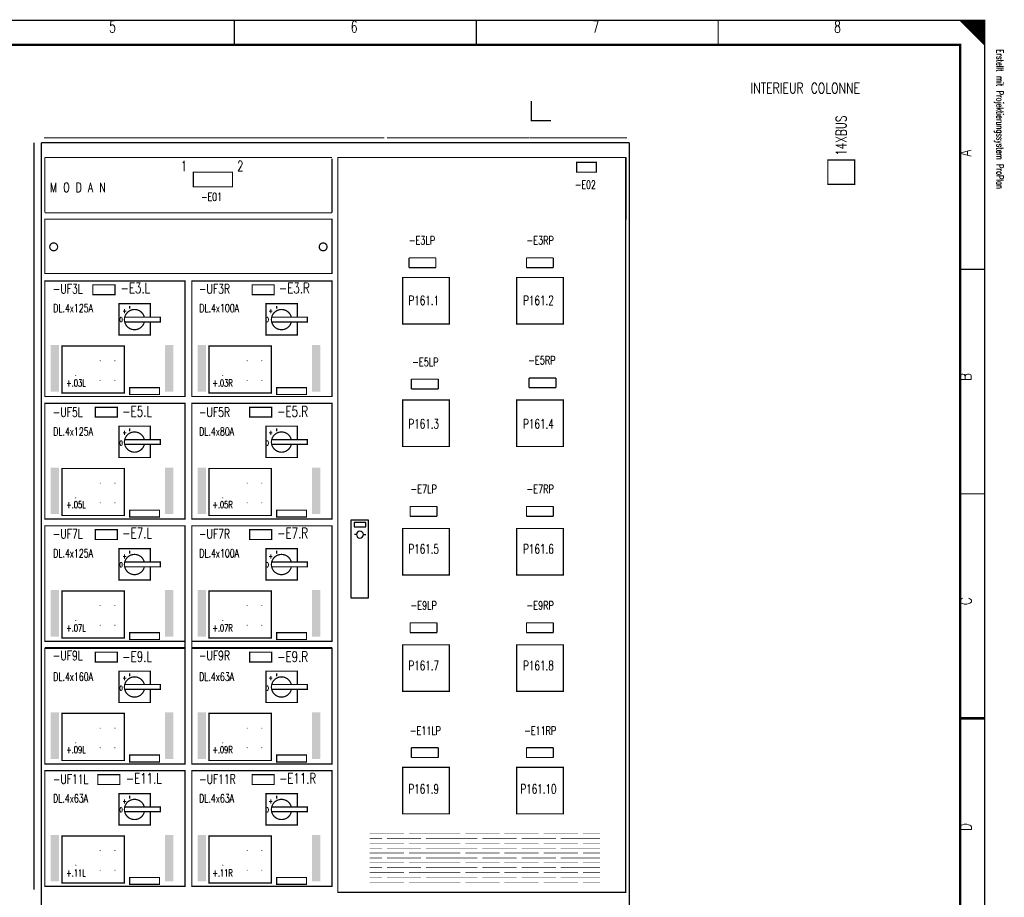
# Model space of a CAD drawing. Extents: x 0 to 409, y 0 to 285.
# Tile 3 of 3: x 208 to 409, y 106 to 285. Entities that reach past the tile are written whole.
import ezdxf
from ezdxf.enums import TextEntityAlignment as Align

# ---------------------------------------------------------------- set-up
doc = ezdxf.new("R2010")
doc.units = 0
doc.header["$MEASUREMENT"] = 0
doc.layers.get('0').update_dxf_attribs({"color": 9, "linetype": 'CONTINUOUS'})
doc.layers.add('1', color=7, linetype='CONTINUOUS')
doc.styles.get("Standard").update_dxf_attribs({"font": 'TXT', "bigfont": 'TXT'})

msp = doc.modelspace()

# ---------------------------------------------------------------- linework, layer by layer
at = {"color": 0, "const_width": 0.25, "flags": 128}
for points in [[(0, 142.5), (0, 285), (405, 285), (405, 0), (0, 0), (0, 142.5)], [(400, 285), (405, 280), (404.75, 280.25), (404.75, 285), (404.5, 285), (404.5, 280.5), (404.25, 280.75), (404.25, 285), (404, 285), (404, 281), (403.75, 281.25), (403.75, 285), (403.5, 285), (403.5, 281.5), (403.25, 281.75)], [(401.5, 283.5), (401.5, 285), (401.25, 285), (401.25, 283.75), (401, 284), (401, 285), (400.75, 285), (400.75, 284.25), (400.5, 284.5), (400.5, 285), (400.25, 285), (400.25, 284.75)], [(403.25, 281.75), (403.25, 285), (403, 285), (403, 282), (402.75, 282.25), (402.75, 285), (402.5, 285), (402.5, 282.5), (402.25, 282.75), (402.25, 285), (402, 285), (402, 283), (401.75, 283.25), (401.75, 285), (401.5, 285)]]:
    msp.add_lwpolyline(points, dxfattribs=at)
at = {"color": 0, "flags": 128}
for points, const_width in [([(0, 285), (405, 285), (405, 0), (0, 0)], 0.25), ([(5, 280), (400, 280), (400, 5), (5, 5)], 0.5), ([(5, 280), (400, 280), (400, 5), (5, 5)], 0.25), ([(373, 256.5), (378.5, 256.5), (378.5, 251.5), (373, 251.5)], 0.25), ([(223, 231), (227.5, 231), (227.5, 229), (223, 229)], 0.25), ([(255.5, 231), (260, 231), (260, 229), (255.5, 229)], 0.25), ([(286.25, 232.5), (295.75, 232.5), (295.75, 223), (286.25, 223)], 0.25), ([(309.5, 232.5), (319, 232.5), (319, 223), (309.5, 223)], 0.25), ([(286.25, 207.5), (295.75, 207.5), (295.75, 198), (286.25, 198)], 0.25), ([(309.5, 207.5), (319, 207.5), (319, 198), (309.5, 198)], 0.25), ([(223.5, 206), (228, 206), (228, 204), (223.5, 204)], 0.25), ([(255, 206), (259.5, 206), (259.5, 204), (255, 204)], 0.25), ([(223.5, 181), (228, 181), (228, 179), (223.5, 179)], 0.25), ([(255, 181), (259.5, 181), (259.5, 179), (255, 179)], 0.25), ([(286.25, 181.25), (295.75, 181.25), (295.75, 171.75), (286.25, 171.75)], 0.25), ([(309.5, 181.25), (319, 181.25), (319, 171.75), (309.5, 171.75)], 0.25), ([(286.25, 157.5), (295.75, 157.5), (295.75, 148), (286.25, 148)], 0.25), ([(309.5, 157.5), (319, 157.5), (319, 148), (309.5, 148)], 0.25), ([(223.5, 156), (228, 156), (228, 154), (223.5, 154)], 0.25), ([(255, 156), (259.5, 156), (259.5, 154), (255, 154)], 0.25), ([(224, 131), (228.5, 131), (228.5, 129), (224, 129)], 0.25), ([(255.5, 131), (260, 131), (260, 129), (255.5, 129)], 0.25), ([(286.25, 132.5), (295.75, 132.5), (295.75, 123), (286.25, 123)], 0.25), ([(309.5, 132.5), (319, 132.5), (319, 123), (309.5, 123)], 0.25)]:
    msp.add_lwpolyline(points, close=True, dxfattribs=dict(at, const_width=const_width))
at = {"color": 0}
for points, const_width in [([(251.875, 285), (251.875, 280)], 0.25), ([(301.25, 285), (301.25, 280)], 0.25), ([(350.625, 285), (350.625, 280)], 0.25), ([(405, 234.167), (400, 234.167)], 0.25), ([(405, 188.334), (400, 188.334)], 0.25), ([(400, 142.5), (405, 142.5)], 0.5), ([(405, 142.5), (400, 142.5)], 0.25)]:
    msp.add_lwpolyline(points, dxfattribs=dict(at, const_width=const_width))
at = {"layer": '1', "color": 0}
for p, q in [((275.7, 175), (275.7, 183)), ((275.7, 183), (279.2, 183)), ((279.2, 183), (279.2, 167)), ((277.5, 182.5), (276.3, 182.5)), ((276.3, 182.5), (276.3, 181.6)), ((276.3, 181.6), (278.7, 181.6)), ((278.7, 182.5), (277.5, 182.5)), ((278.7, 181.6), (278.7, 182.5)), ((276.9, 180), (276.4, 180)), ((278.3, 180), (278.7, 180)), ((275.7, 167), (275.7, 175)), ((279.2, 167), (275.7, 167))]:
    msp.add_line(p, q, dxfattribs=at)
at = {"layer": '1', "color": 0, "flags": 128}
for points, const_width in [([(312.5, 268.5), (312.5, 264.5), (316.5, 264.5)], 0.25), ([(212.5, 235), (212.5, 260), (272.5, 260)], 0.1), ([(234.738, 224.438), (234.738, 227.138), (228.338, 227.138), (228.338, 220.738), (234.738, 220.738), (234.738, 223.463)], 0.25), ([(264.738, 224.438), (264.738, 227.138), (258.338, 227.138), (258.338, 220.738), (264.738, 220.738), (264.738, 223.463)], 0.25), ([(229.5, 224.4), (236.775, 224.4), (236.775, 223.425), (229.55, 223.425)], 0.25), ([(259.5, 224.4), (266.775, 224.4), (266.775, 223.425), (259.55, 223.425)], 0.25), ([(213.2, 208.2), (241.8, 208.2), (241.8, 219.4)], 0.25), ([(271.8, 208.2), (243.2, 208.2), (243.2, 219.4)], 0.25), ([(224.5, 215.5), (224.5, 215.6), (224.5, 215.4), (224.5, 215.5), (224.4, 215.5), (224.6, 215.5)], 0.1), ([(227.5, 215.5), (227.5, 215.6), (227.5, 215.4), (227.5, 215.5), (227.4, 215.5), (227.6, 215.5)], 0.1), ([(254.5, 215.5), (254.5, 215.6), (254.5, 215.4), (254.5, 215.5), (254.4, 215.5), (254.6, 215.5)], 0.1), ([(257.5, 215.5), (257.5, 215.6), (257.5, 215.4), (257.5, 215.5), (257.4, 215.5), (257.6, 215.5)], 0.1), ([(219.5, 212.5), (219.5, 212.6), (219.5, 212.4), (219.5, 212.5), (219.4, 212.5), (219.6, 212.5)], 0.1), ([(224.5, 211.5), (224.5, 211.6), (224.5, 211.4), (224.5, 211.5), (224.4, 211.5), (224.6, 211.5)], 0.1), ([(227.5, 211.5), (227.5, 211.6), (227.5, 211.4), (227.5, 211.5), (227.4, 211.5), (227.6, 211.5)], 0.1), ([(249.5, 212.5), (249.5, 212.6), (249.5, 212.4), (249.5, 212.5), (249.4, 212.5), (249.6, 212.5)], 0.1), ([(254.5, 211.5), (254.5, 211.6), (254.5, 211.4), (254.5, 211.5), (254.4, 211.5), (254.6, 211.5)], 0.1), ([(257.5, 211.5), (257.5, 211.6), (257.5, 211.4), (257.5, 211.5), (257.4, 211.5), (257.6, 211.5)], 0.1), ([(234.738, 199.438), (234.738, 202.138), (228.338, 202.138), (228.338, 195.738), (234.738, 195.738), (234.738, 198.463)], 0.25), ([(264.738, 199.438), (264.738, 202.138), (258.338, 202.138), (258.338, 195.738), (264.738, 195.738), (264.738, 198.463)], 0.25), ([(229.5, 199.4), (236.775, 199.4), (236.775, 198.425), (229.55, 198.425)], 0.25), ([(259.5, 199.4), (266.775, 199.4), (266.775, 198.425), (259.55, 198.425)], 0.25), ([(213.2, 183.2), (241.8, 183.2), (241.8, 194.4)], 0.25), ([(271.8, 183.2), (243.2, 183.2), (243.2, 194.4)], 0.25), ([(224.5, 190.5), (224.5, 190.6), (224.5, 190.4), (224.5, 190.5), (224.4, 190.5), (224.6, 190.5)], 0.1), ([(227.5, 190.5), (227.5, 190.6), (227.5, 190.4), (227.5, 190.5), (227.4, 190.5), (227.6, 190.5)], 0.1), ([(254.5, 190.5), (254.5, 190.6), (254.5, 190.4), (254.5, 190.5), (254.4, 190.5), (254.6, 190.5)], 0.1), ([(257.5, 190.5), (257.5, 190.6), (257.5, 190.4), (257.5, 190.5), (257.4, 190.5), (257.6, 190.5)], 0.1), ([(219.5, 187.5), (219.5, 187.6), (219.5, 187.4), (219.5, 187.5), (219.4, 187.5), (219.6, 187.5)], 0.1), ([(249.5, 187.5), (249.5, 187.6), (249.5, 187.4), (249.5, 187.5), (249.4, 187.5), (249.6, 187.5)], 0.1), ([(224.5, 186.5), (224.5, 186.6), (224.5, 186.4), (224.5, 186.5), (224.4, 186.5), (224.6, 186.5)], 0.1), ([(227.5, 186.5), (227.5, 186.6), (227.5, 186.4), (227.5, 186.5), (227.4, 186.5), (227.6, 186.5)], 0.1), ([(254.5, 186.5), (254.5, 186.6), (254.5, 186.4), (254.5, 186.5), (254.4, 186.5), (254.6, 186.5)], 0.1), ([(257.5, 186.5), (257.5, 186.6), (257.5, 186.4), (257.5, 186.5), (257.4, 186.5), (257.6, 186.5)], 0.1), ([(234.738, 174.438), (234.738, 177.138), (228.338, 177.138), (228.338, 170.738), (234.738, 170.738), (234.738, 173.463)], 0.25), ([(264.738, 174.438), (264.738, 177.138), (258.338, 177.138), (258.338, 170.738), (264.738, 170.738), (264.738, 173.463)], 0.25), ([(229.5, 174.4), (236.775, 174.4), (236.775, 173.425), (229.55, 173.425)], 0.25), ([(259.5, 174.4), (266.775, 174.4), (266.775, 173.425), (259.55, 173.425)], 0.25), ([(213.2, 156.95), (241.8, 156.95), (241.8, 168.15)], 0.25), ([(271.8, 156.95), (243.2, 156.95), (243.2, 168.15)], 0.25), ([(224.5, 165.5), (224.5, 165.6), (224.5, 165.4), (224.5, 165.5), (224.4, 165.5), (224.6, 165.5)], 0.1), ([(227.5, 165.5), (227.5, 165.6), (227.5, 165.4), (227.5, 165.5), (227.4, 165.5), (227.6, 165.5)], 0.1), ([(254.5, 165.5), (254.5, 165.6), (254.5, 165.4), (254.5, 165.5), (254.4, 165.5), (254.6, 165.5)], 0.1), ([(257.5, 165.5), (257.5, 165.6), (257.5, 165.4), (257.5, 165.5), (257.4, 165.5), (257.6, 165.5)], 0.1), ([(219.5, 162.5), (219.5, 162.6), (219.5, 162.4), (219.5, 162.5), (219.4, 162.5), (219.6, 162.5)], 0.1), ([(224.5, 161.5), (224.5, 161.6), (224.5, 161.4), (224.5, 161.5), (224.4, 161.5), (224.6, 161.5)], 0.1), ([(227.5, 161.5), (227.5, 161.6), (227.5, 161.4), (227.5, 161.5), (227.4, 161.5), (227.6, 161.5)], 0.1), ([(249.5, 162.5), (249.5, 162.6), (249.5, 162.4), (249.5, 162.5), (249.4, 162.5), (249.6, 162.5)], 0.1), ([(254.5, 161.5), (254.5, 161.6), (254.5, 161.4), (254.5, 161.5), (254.4, 161.5), (254.6, 161.5)], 0.1), ([(257.5, 161.5), (257.5, 161.6), (257.5, 161.4), (257.5, 161.5), (257.4, 161.5), (257.6, 161.5)], 0.1), ([(234.738, 149.438), (234.738, 152.138), (228.338, 152.138), (228.338, 145.738), (234.738, 145.738), (234.738, 148.463)], 0.25), ([(264.738, 149.438), (264.738, 152.138), (258.338, 152.138), (258.338, 145.738), (264.738, 145.738), (264.738, 148.463)], 0.25), ([(229.5, 149.4), (236.775, 149.4), (236.775, 148.425), (229.55, 148.425)], 0.25), ([(259.5, 149.4), (266.775, 149.4), (266.775, 148.425), (259.55, 148.425)], 0.25), ([(213.2, 133.2), (241.8, 133.2), (241.8, 144.4)], 0.25), ([(271.8, 133.2), (243.2, 133.2), (243.2, 144.4)], 0.25), ([(224.5, 140.5), (224.5, 140.6), (224.5, 140.4), (224.5, 140.5), (224.4, 140.5), (224.6, 140.5)], 0.1), ([(227.5, 140.5), (227.5, 140.6), (227.5, 140.4), (227.5, 140.5), (227.4, 140.5), (227.6, 140.5)], 0.1), ([(254.5, 140.5), (254.5, 140.6), (254.5, 140.4), (254.5, 140.5), (254.4, 140.5), (254.6, 140.5)], 0.1), ([(257.5, 140.5), (257.5, 140.6), (257.5, 140.4), (257.5, 140.5), (257.4, 140.5), (257.6, 140.5)], 0.1), ([(219.5, 137.5), (219.5, 137.6), (219.5, 137.4), (219.5, 137.5), (219.4, 137.5), (219.6, 137.5)], 0.1), ([(249.5, 137.5), (249.5, 137.6), (249.5, 137.4), (249.5, 137.5), (249.4, 137.5), (249.6, 137.5)], 0.1), ([(224.5, 136.5), (224.5, 136.6), (224.5, 136.4), (224.5, 136.5), (224.4, 136.5), (224.6, 136.5)], 0.1), ([(227.5, 136.5), (227.5, 136.6), (227.5, 136.4), (227.5, 136.5), (227.4, 136.5), (227.6, 136.5)], 0.1), ([(254.5, 136.5), (254.5, 136.6), (254.5, 136.4), (254.5, 136.5), (254.4, 136.5), (254.6, 136.5)], 0.1), ([(257.5, 136.5), (257.5, 136.6), (257.5, 136.4), (257.5, 136.5), (257.4, 136.5), (257.6, 136.5)], 0.1), ([(234.738, 124.438), (234.738, 127.138), (228.338, 127.138), (228.338, 120.738), (234.738, 120.738), (234.738, 123.463)], 0.25), ([(264.738, 124.438), (264.738, 127.138), (258.338, 127.138), (258.338, 120.738), (264.738, 120.738), (264.738, 123.463)], 0.25), ([(229.5, 124.4), (236.775, 124.4), (236.775, 123.425), (229.55, 123.425)], 0.25), ([(259.5, 124.4), (266.775, 124.4), (266.775, 123.425), (259.55, 123.425)], 0.25), ([(213.2, 108.2), (241.8, 108.2), (241.8, 119.4)], 0.25), ([(271.8, 108.2), (243.2, 108.2), (243.2, 119.4)], 0.25), ([(272.5, 90), (212.5, 90), (212.5, 115)], 0.1), ([(224.5, 115.5), (224.5, 115.6), (224.5, 115.4), (224.5, 115.5), (224.4, 115.5), (224.6, 115.5)], 0.1), ([(227.5, 115.5), (227.5, 115.6), (227.5, 115.4), (227.5, 115.5), (227.4, 115.5), (227.6, 115.5)], 0.1), ([(254.5, 115.5), (254.5, 115.6), (254.5, 115.4), (254.5, 115.5), (254.4, 115.5), (254.6, 115.5)], 0.1), ([(257.5, 115.5), (257.5, 115.6), (257.5, 115.4), (257.5, 115.5), (257.4, 115.5), (257.6, 115.5)], 0.1), ([(219.5, 112.5), (219.5, 112.6), (219.5, 112.4), (219.5, 112.5), (219.4, 112.5), (219.6, 112.5)], 0.1), ([(249.5, 112.5), (249.5, 112.6), (249.5, 112.4), (249.5, 112.5), (249.4, 112.5), (249.6, 112.5)], 0.1), ([(224.5, 111.5), (224.5, 111.6), (224.5, 111.4), (224.5, 111.5), (224.4, 111.5), (224.6, 111.5)], 0.1), ([(227.5, 111.5), (227.5, 111.6), (227.5, 111.4), (227.5, 111.5), (227.4, 111.5), (227.6, 111.5)], 0.1), ([(254.5, 111.5), (254.5, 111.6), (254.5, 111.4), (254.5, 111.5), (254.4, 111.5), (254.6, 111.5)], 0.1), ([(257.5, 111.5), (257.5, 111.6), (257.5, 111.4), (257.5, 111.5), (257.4, 111.5), (257.6, 111.5)], 0.1)]:
    msp.add_lwpolyline(points, dxfattribs=dict(at, const_width=const_width))
at = {"layer": '1', "color": 0}
for points, const_width in [([(211, 260), (211, 107.5)], 0.25), ([(212.5, 90), (212.5, 260)], 0.25), ([(212.5, 260), (252.5, 260)], 0.25), ([(213, 261), (252, 261)], 0.25), ([(252, 261), (282.5, 261)], 0.25), ([(252.5, 260), (272.5, 260)], 0.25), ([(272.5, 260), (292.5, 260)], 0.25), ([(272.5, 260), (297.5, 260)], 0.1), ([(283, 261), (312, 261)], 0.25), ([(292.5, 260), (312.5, 260)], 0.25), ([(312.1, 261), (332, 261)], 0.25), ([(312.5, 260), (332.5, 260)], 0.25), ([(332.5, 260), (332.5, 90)], 0.25), ([(213.2, 257), (213.2, 245.7)], 0.25), ([(213.2, 257), (251.8, 257)], 0.25), ([(251.8, 257), (271.8, 257)], 0.25), ([(271.8, 256.75), (271.8, 245.7)], 0.25), ([(331.8, 257), (331.8, 244.3)], 0.25), ([(213.2, 245.7), (251.8, 245.7)], 0.25), ([(251.8, 245.7), (271.8, 245.7)], 0.25), ([(287.5, 236.5), (287.5, 234.5)], 0.25), ([(287.5, 236.5), (293, 236.5)], 0.25), ([(293, 236.5), (293, 234.5)], 0.25), ([(311.5, 236.5), (311.5, 234.5)], 0.25), ([(311.5, 236.5), (317, 236.5)], 0.25), ([(317, 236.5), (317, 234.5)], 0.25), ([(293, 234.5), (287.5, 234.5)], 0.25), ([(317, 234.5), (311.5, 234.5)], 0.25), ([(230.5, 226.7), (230.5, 226.1)], 0.25), ([(260.5, 226.7), (260.5, 226.1)], 0.25), ([(288, 211.75), (288, 209.75)], 0.25), ([(288, 211.75), (293.5, 211.75)], 0.25), ([(293.5, 211.75), (293.5, 209.75)], 0.25), ([(312, 212), (312, 210)], 0.25), ([(312, 212), (317.5, 212)], 0.25), ([(317.5, 212), (317.5, 210)], 0.25), ([(293.5, 209.75), (288, 209.75)], 0.25), ([(317.5, 210), (312, 210)], 0.25), ([(230.5, 201.7), (230.5, 201.1)], 0.25), ([(260.5, 201.7), (260.5, 201.1)], 0.25), ([(287.75, 185.75), (287.75, 183.75)], 0.25), ([(287.75, 185.75), (293.25, 185.75)], 0.25), ([(293.25, 185.75), (293.25, 183.75)], 0.25), ([(311.5, 185.75), (311.5, 183.75)], 0.25), ([(311.5, 185.75), (317, 185.75)], 0.25), ([(317, 185.75), (317, 183.75)], 0.25), ([(293.25, 183.75), (287.75, 183.75)], 0.25), ([(317, 183.75), (311.5, 183.75)], 0.25), ([(230.5, 176.7), (230.5, 176.1)], 0.25), ([(260.5, 176.7), (260.5, 176.1)], 0.25), ([(287.75, 162), (287.75, 160)], 0.25), ([(287.75, 162), (293.25, 162)], 0.25), ([(293.25, 162), (293.25, 160)], 0.25), ([(311.5, 162), (311.5, 160)], 0.25), ([(311.5, 162), (317, 162)], 0.25), ([(317, 162), (317, 160)], 0.25), ([(293.25, 160), (287.75, 160)], 0.25), ([(317, 160), (311.5, 160)], 0.25), ([(230.5, 151.7), (230.5, 151.1)], 0.25), ([(260.5, 151.7), (260.5, 151.1)], 0.25), ([(288, 136.5), (288, 134.5)], 0.25), ([(288, 136.5), (293.5, 136.5)], 0.25), ([(293.5, 136.5), (293.5, 134.5)], 0.25), ([(311.5, 136.5), (311.5, 134.5)], 0.25), ([(311.5, 136.5), (317, 136.5)], 0.25), ([(317, 136.5), (317, 134.5)], 0.25), ([(293.5, 134.5), (288, 134.5)], 0.25), ([(317, 134.5), (311.5, 134.5)], 0.25), ([(230.5, 126.7), (230.5, 126.1)], 0.25), ([(260.5, 126.7), (260.5, 126.1)], 0.25), ([(279.5, 119), (286.5, 119)], 0.1), ([(287.5, 119), (294.5, 119)], 0.1), ([(291, 119), (298, 119)], 0.1), ([(299, 119), (306, 119)], 0.1), ([(307, 119), (314, 119)], 0.1), ([(315, 119), (322, 119)], 0.1), ([(323, 119), (326.5, 119)], 0.1), ([(279.5, 118), (282, 118)], 0.1), ([(279.5, 117), (286.5, 117)], 0.1), ([(283, 118), (290, 118)], 0.1), ([(287.5, 117), (294.5, 117)], 0.1), ([(291, 118), (293.5, 118)], 0.1), ([(291, 118), (298, 118)], 0.1), ([(291, 117), (298, 117)], 0.1), ([(294.5, 118), (301.5, 118)], 0.1), ([(299, 117), (306, 117)], 0.1), ([(302.5, 118), (309.5, 118)], 0.1), ([(307, 117), (314, 117)], 0.1), ([(310.5, 118), (317.5, 118)], 0.1), ([(315, 117), (322, 117)], 0.1), ([(318.5, 118), (325.5, 118)], 0.1), ([(323, 118), (326.5, 118)], 0.1), ([(323, 117), (326.5, 117)], 0.1), ([(279.5, 116), (282, 116)], 0.1), ([(279.5, 115), (286.5, 115)], 0.1), ([(283, 116), (290, 116)], 0.1), ([(287.5, 115), (294.5, 115)], 0.1), ([(291, 116), (293.5, 116)], 0.1), ([(291, 116), (298, 116)], 0.1), ([(291, 115), (298, 115)], 0.1), ([(294.5, 116), (301.5, 116)], 0.1), ([(299, 115), (306, 115)], 0.1), ([(302.5, 116), (309.5, 116)], 0.1), ([(307, 115), (314, 115)], 0.1), ([(310.5, 116), (317.5, 116)], 0.1), ([(315, 115), (322, 115)], 0.1), ([(318.5, 116), (325.5, 116)], 0.1), ([(323, 116), (326.5, 116)], 0.1), ([(323, 115), (326.5, 115)], 0.1), ([(279.5, 114), (282, 114)], 0.1), ([(279.5, 113), (286.5, 113)], 0.1), ([(283, 114), (290, 114)], 0.1), ([(287.5, 113), (294.5, 113)], 0.1), ([(291, 114), (293.5, 114)], 0.1), ([(291, 114), (298, 114)], 0.1), ([(291, 113), (298, 113)], 0.1), ([(294.5, 114), (301.5, 114)], 0.1), ([(299, 113), (306, 113)], 0.1), ([(302.5, 114), (309.5, 114)], 0.1), ([(307, 113), (314, 113)], 0.1), ([(310.5, 114), (317.5, 114)], 0.1), ([(315, 113), (322, 113)], 0.1), ([(318.5, 114), (325.5, 114)], 0.1), ([(323, 114), (326.5, 114)], 0.1), ([(323, 113), (326.5, 113)], 0.1), ([(279.5, 112), (282, 112)], 0.1), ([(279.5, 111), (286.5, 111)], 0.1), ([(283, 112), (290, 112)], 0.1), ([(287.5, 111), (294.5, 111)], 0.1), ([(291, 112), (293.5, 112)], 0.1), ([(291, 112), (298, 112)], 0.1), ([(291, 111), (298, 111)], 0.1), ([(294.5, 112), (301.5, 112)], 0.1), ([(299, 111), (306, 111)], 0.1), ([(302.5, 112), (309.5, 112)], 0.1), ([(307, 111), (314, 111)], 0.1), ([(310.5, 112), (317.5, 112)], 0.1), ([(315, 111), (322, 111)], 0.1), ([(318.5, 112), (325.5, 112)], 0.1), ([(323, 112), (326.5, 112)], 0.1), ([(323, 111), (326.5, 111)], 0.1), ([(279.5, 110), (282, 110)], 0.1), ([(279.5, 109), (286.5, 109)], 0.1), ([(283, 110), (290, 110)], 0.1), ([(287.5, 109), (294.5, 109)], 0.1), ([(291, 110), (293.5, 110)], 0.1), ([(291, 110), (298, 110)], 0.1), ([(291, 109), (298, 109)], 0.1), ([(294.5, 110), (301.5, 110)], 0.1), ([(299, 109), (306, 109)], 0.1), ([(302.5, 110), (309.5, 110)], 0.1), ([(307, 109), (314, 109)], 0.1), ([(310.5, 110), (317.5, 110)], 0.1), ([(315, 109), (322, 109)], 0.1), ([(318.5, 110), (325.5, 110)], 0.1), ([(323, 110), (326.5, 110)], 0.1), ([(323, 109), (326.5, 109)], 0.1)]:
    msp.add_lwpolyline(points, dxfattribs=dict(at, const_width=const_width))
at = {"layer": '1', "color": 0, "const_width": 0.25, "flags": 128}
for points in [[(273, 257), (331.75, 257), (331.75, 107), (273, 107)], [(321.75, 256), (325.75, 256), (325.75, 254), (321.75, 254)], [(243.5, 254), (251.5, 254), (251.5, 251), (243.5, 251)], [(213.2, 233.3), (271.8, 233.3), (271.8, 244.4), (213.2, 244.4)], [(213.2, 208.2), (241.8, 208.2), (241.8, 231.8), (213.2, 231.8)], [(243.2, 208.2), (271.8, 208.2), (271.8, 231.8), (243.2, 231.8)], [(216.7, 218.5), (229.4, 218.5), (229.4, 208.9), (216.7, 208.9)], [(246.7, 218.5), (259.4, 218.5), (259.4, 208.9), (246.7, 208.9)], [(230.5, 208.6), (236.6, 208.6), (236.6, 210), (230.5, 210)], [(260.5, 208.6), (266.6, 208.6), (266.6, 210), (260.5, 210)], [(213.2, 183.2), (241.8, 183.2), (241.8, 206.8), (213.2, 206.8)], [(243.2, 183.2), (271.8, 183.2), (271.8, 206.8), (243.2, 206.8)], [(216.7, 193.5), (229.4, 193.5), (229.4, 183.9), (216.7, 183.9)], [(246.7, 193.5), (259.4, 193.5), (259.4, 183.9), (246.7, 183.9)], [(230.5, 183.6), (236.6, 183.6), (236.6, 185), (230.5, 185)], [(260.5, 183.6), (266.6, 183.6), (266.6, 185), (260.5, 185)], [(213.2, 158.2), (241.8, 158.2), (241.8, 181.8), (213.2, 181.8)], [(243.2, 158.2), (271.8, 158.2), (271.8, 181.8), (243.2, 181.8)], [(216.7, 168.5), (229.4, 168.5), (229.4, 158.9), (216.7, 158.9)], [(246.7, 168.5), (259.4, 168.5), (259.4, 158.9), (246.7, 158.9)], [(230.5, 158.6), (236.6, 158.6), (236.6, 160), (230.5, 160)], [(260.5, 158.6), (266.6, 158.6), (266.6, 160), (260.5, 160)], [(213.2, 133.2), (241.8, 133.2), (241.8, 156.8), (213.2, 156.8)], [(243.2, 133.2), (271.8, 133.2), (271.8, 156.8), (243.2, 156.8)], [(216.7, 143.5), (229.4, 143.5), (229.4, 133.9), (216.7, 133.9)], [(246.7, 143.5), (259.4, 143.5), (259.4, 133.9), (246.7, 133.9)], [(230.5, 133.6), (236.6, 133.6), (236.6, 135), (230.5, 135)], [(260.5, 133.6), (266.6, 133.6), (266.6, 135), (260.5, 135)], [(213.2, 108.2), (241.8, 108.2), (241.8, 131.8), (213.2, 131.8)], [(243.2, 108.2), (271.8, 108.2), (271.8, 131.8), (243.2, 131.8)], [(216.7, 118.5), (229.4, 118.5), (229.4, 108.9), (216.7, 108.9)], [(246.7, 118.5), (259.4, 118.5), (259.4, 108.9), (246.7, 108.9)], [(230.5, 108.6), (236.6, 108.6), (236.6, 110), (230.5, 110)], [(260.5, 108.6), (266.6, 108.6), (266.6, 110), (260.5, 110)]]:
    msp.add_lwpolyline(points, close=True, dxfattribs=at)
for points in [[(215.8, 238.75, 1), (214.2, 238.75, 1)], [(270.8, 238.75, 1), (269.2, 238.75, 1)]]:
    msp.add_lwpolyline(points, format="xyb", close=True, dxfattribs=at)
for points in [[(233.5, 224.4, 1), (229.5, 223.4, 0.780776), (233.5, 223.4)], [(263.5, 224.4, 1), (259.5, 223.4, 0.780776), (263.5, 223.4)], [(233.5, 199.4, 1), (229.5, 198.4, 0.780776), (233.5, 198.4)], [(263.5, 199.4, 1), (259.5, 198.4, 0.780776), (263.5, 198.4)], [(233.5, 174.4, 1), (229.5, 173.4, 0.780776), (233.5, 173.4)], [(263.5, 174.4, 1), (259.5, 173.4, 0.780776), (263.5, 173.4)], [(233.5, 149.4, 1), (229.5, 148.4, 0.780776), (233.5, 148.4)], [(263.5, 149.4, 1), (259.5, 148.4, 0.780776), (263.5, 148.4)], [(233.5, 124.4, 1), (229.5, 123.4, 0.780776), (233.5, 123.4)], [(263.5, 124.4, 1), (259.5, 123.4, 0.780776), (263.5, 123.4)]]:
    msp.add_lwpolyline(points, format="xyb", dxfattribs=at)
at = {"layer": '1', "color": 0}
for start, end in [(0, 180), (180, 0)]:
    msp.add_arc((277.5, 180), 0.7, start, end, dxfattribs=at)
for points in [[(214.4, 218.7), (216.1, 218.7), (214.4, 209.2), (216.1, 209.2)], [(237.7, 218.7), (239.4, 218.7), (237.7, 209.2), (239.4, 209.2)], [(244.4, 218.7), (246.1, 218.7), (244.4, 209.2), (246.1, 209.2)], [(267.7, 218.7), (269.4, 218.7), (267.7, 209.2), (269.4, 209.2)], [(214.4, 193.7), (216.1, 193.7), (214.4, 184.2), (216.1, 184.2)], [(237.7, 193.7), (239.4, 193.7), (237.7, 184.2), (239.4, 184.2)], [(244.4, 193.7), (246.1, 193.7), (244.4, 184.2), (246.1, 184.2)], [(267.7, 193.7), (269.4, 193.7), (267.7, 184.2), (269.4, 184.2)], [(214.4, 168.7), (216.1, 168.7), (214.4, 159.2), (216.1, 159.2)], [(237.7, 168.7), (239.4, 168.7), (237.7, 159.2), (239.4, 159.2)], [(244.4, 168.7), (246.1, 168.7), (244.4, 159.2), (246.1, 159.2)], [(267.7, 168.7), (269.4, 168.7), (267.7, 159.2), (269.4, 159.2)], [(214.4, 143.7), (216.1, 143.7), (214.4, 134.2), (216.1, 134.2)], [(237.7, 143.7), (239.4, 143.7), (237.7, 134.2), (239.4, 134.2)], [(244.4, 143.7), (246.1, 143.7), (244.4, 134.2), (246.1, 134.2)], [(267.7, 143.7), (269.4, 143.7), (267.7, 134.2), (269.4, 134.2)], [(214.4, 118.7), (216.1, 118.7), (214.4, 109.2), (216.1, 109.2)], [(237.7, 118.7), (239.4, 118.7), (237.7, 109.2), (239.4, 109.2)], [(244.4, 118.7), (246.1, 118.7), (244.4, 109.2), (246.1, 109.2)], [(267.7, 118.7), (269.4, 118.7), (267.7, 109.2), (269.4, 109.2)]]:
    msp.add_solid(points, dxfattribs=at)

# ---------------------------------------------------------------- texts
at = {"color": 0}
for s, height, width, p in [('5', 2.38125, 0.672, (226.989415, 284.858032)), ('6', 2.38125, 0.672, (276.323163, 284.858032)), ('7', 2.38125, 0.672, (325.656912, 284.858032)), ('8', 2.38125, 0.672, (374.99066, 284.858032)), ('P161.1', 1.905, 0.690667, (290.519925, 228.780822)), ('P161.2', 1.905, 0.690667, (313.944583, 228.780822)), ('P161.3', 1.905, 0.690667, (290.519925, 203.581569)), ('P161.4', 1.905, 0.690667, (313.944583, 203.581569)), ('P161.5', 1.905, 0.690667, (290.519925, 178.027397)), ('P161.6', 1.905, 0.690667, (313.944583, 178.027397)), ('P161.7', 1.905, 0.690667, (290.519925, 154.247821)), ('P161.8', 1.905, 0.690667, (313.944583, 154.247821)), ('P161.9', 1.905, 0.690667, (290.519925, 129.048568)), ('P161.10', 1.905, 0.688, (313.944583, 129.048568))]:
    msp.add_text(s, height=height, dxfattribs=dict(at, width=width)).set_placement(p, align=Align.TOP_CENTER)
at = {"color": 0, "width": 0.622634}
msp.add_text('Erstellt mit Projektierungssystem ProPlan', height=1.42875, rotation=270, dxfattribs=at).set_placement((407.023879, 279.056912), align=Align.BOTTOM_LEFT)
at = {"color": 0}
for s, width, p in [('INTERIEUR COLONNE', 0.756235, (357.223412, 272.222914)), ('-E3.L', 0.7168, (228.63269, 231.407223)), ('-E3.R', 0.7168, (260.955168, 231.407223)), ('-E5.L', 0.7168, (228.987609, 206.20797)), ('-E5.R', 0.7168, (260.600249, 206.20797)), ('-E7.L', 0.7168, (228.987609, 181.363636)), ('-E7.R', 0.7168, (260.600249, 181.363636)), ('-E9.L', 0.7168, (228.987609, 156.164384)), ('-E9.R', 0.7168, (260.600249, 156.164384)), ('-E11.L', 0.709333, (229.747136, 131.32005)), ('-E11.R', 0.709333, (261.004857, 131.32005))]:
    msp.add_text(s, height=2.143125, dxfattribs=dict(at, width=width)).set_placement(p, align=Align.TOP_LEFT)
for s, height, width, p in [('14XBUS', 2.143125, 0.730667, (374.641065, 257.316314)), ('A', 2.38125, 0.76, (399.909527, 257.174346)), ('B', 2.38125, 0.76, (399.909527, 211.389788)), ('C', 2.38125, 0.76, (399.921949, 165.60523)), ('D', 2.38125, 0.76, (399.921949, 119.465753))]:
    msp.add_text(s, height=height, rotation=90, dxfattribs=dict(at, width=width)).set_placement(p, align=Align.TOP_LEFT)
at = {"layer": '1', "color": 0, "width": 0.672}
msp.add_text('1', height=2.143125, dxfattribs=at).set_placement((242.215442, 253.554172), align=Align.BOTTOM_RIGHT)
at = {"layer": '1', "color": 0}
for s, height, width, p in [('2', 2.143125, 0.672, (252.458406, 253.554172)), ('-UF3L', 1.905, 0.7296, (214.803269, 228.667248)), ('-UF3R', 1.905, 0.7296, (244.628892, 228.667248)), ('+.03L', 1.42875, 0.6992, (217.568088, 209.842341)), ('+.03R', 1.42875, 0.6992, (247.393711, 209.842341)), ('-UF5L', 1.905, 0.7296, (214.803269, 203.467995)), ('-UF5R', 1.905, 0.7296, (244.628892, 203.467995)), ('+.05L', 1.42875, 0.6992, (217.568088, 184.998007)), ('+.05R', 1.42875, 0.6992, (247.393711, 184.998007)), ('-UF7L', 1.905, 0.7296, (214.803269, 178.623661)), ('-UF7R', 1.905, 0.7296, (244.628892, 178.623661)), ('+.07L', 1.42875, 0.6992, (217.568088, 159.798755)), ('+.07R', 1.42875, 0.6992, (247.393711, 159.798755)), ('-UF9L', 1.905, 0.7296, (214.803269, 153.779328)), ('-UF9R', 1.905, 0.7296, (244.628892, 153.779328)), ('+.09L', 1.42875, 0.6992, (217.568088, 134.954421)), ('+.09R', 1.42875, 0.6992, (247.393711, 134.954421)), ('-UF11L', 1.905, 0.72, (214.852958, 128.580075)), ('-UF11R', 1.905, 0.72, (244.67858, 128.580075)), ('+.11L', 1.42875, 0.6992, (217.568088, 109.755168)), ('+.11R', 1.42875, 0.6992, (247.393711, 109.755168))]:
    msp.add_text(s, height=height, dxfattribs=dict(at, width=width)).set_placement(p, align=Align.BOTTOM_LEFT)
for s, height, width, p in [('M O D A N', 1.905, 0.731556, (214.267341, 251.85056)), ('DL.4x125A', 1.666875, 0.696, (214.915068, 227.07721)), ('DL.4x100A', 1.666875, 0.696, (244.728269, 227.07721)), ('DL.4x125A', 1.666875, 0.696, (214.915068, 201.877958)), ('DL.4x80A', 1.666875, 0.699, (244.691002, 201.877958)), ('DL.4x125A', 1.666875, 0.696, (214.915068, 177.033624)), ('DL.4x100A', 1.666875, 0.696, (244.728269, 177.033624)), ('DL.4x160A', 1.666875, 0.696, (214.915068, 151.834371)), ('DL.4x63A', 1.666875, 0.699, (244.691002, 151.834371)), ('DL.4x63A', 1.666875, 0.699, (214.877802, 126.990037)), ('DL.4x63A', 1.666875, 0.699, (244.691002, 126.990037))]:
    msp.add_text(s, height=height, dxfattribs=dict(at, width=width)).set_placement(p, align=Align.TOP_LEFT)
for s, height, width, p in [('-E02', 1.666875, 0.7, (323.527397, 252.276463)), ('-E01', 1.666875, 0.7, (247.219801, 249.79203)), ('-E3LP', 1.666875, 0.7296, (290.165006, 240.919054)), ('-E3RP', 1.666875, 0.7296, (314.299502, 240.919054)), ('+', 0.9525, 0.696, (229.473848, 226.154421)), ('+', 0.9525, 0.696, (259.287049, 226.154421)), ('0', 0.9525, 0.672, (228.76401, 224.379826)), ('0', 0.9525, 0.672, (258.57721, 224.379826)), ('-E5LP', 1.666875, 0.7296, (290.874844, 216.07472)), ('-E5RP', 1.666875, 0.7296, (314.654421, 216.429639)), ('+', 0.9525, 0.696, (229.473848, 201.310087)), ('+', 0.9525, 0.696, (259.287049, 201.310087)), ('0', 0.9525, 0.672, (228.76401, 199.180573)), ('0', 0.9525, 0.672, (258.57721, 199.180573)), ('-E7LP', 1.666875, 0.7296, (290.519925, 190.165629)), ('-E7RP', 1.666875, 0.7296, (314.299502, 190.165629)), ('+', 0.9525, 0.696, (229.473848, 176.110834)), ('+', 0.9525, 0.696, (259.287049, 176.110834)), ('0', 0.9525, 0.672, (228.76401, 174.336239)), ('0', 0.9525, 0.672, (258.57721, 174.336239)), ('-E9LP', 1.666875, 0.7296, (290.519925, 166.386052)), ('-E9RP', 1.666875, 0.7296, (314.299502, 166.386052)), ('+', 0.9525, 0.696, (229.473848, 151.266501)), ('+', 0.9525, 0.696, (259.287049, 151.266501)), ('0', 0.9525, 0.672, (228.76401, 149.136986)), ('0', 0.9525, 0.672, (258.57721, 149.136986)), ('-E11LP', 1.666875, 0.72, (290.874844, 140.83188)), ('-E11RP', 1.666875, 0.72, (314.299502, 140.83188)), ('+', 0.9525, 0.696, (229.473848, 126.067248)), ('+', 0.9525, 0.696, (259.287049, 126.067248)), ('0', 0.9525, 0.672, (228.76401, 124.292653)), ('0', 0.9525, 0.672, (258.57721, 124.292653))]:
    msp.add_text(s, height=height, dxfattribs=dict(at, width=width)).set_placement(p, align=Align.TOP_CENTER)

doc.saveas('drawing.dxf')
